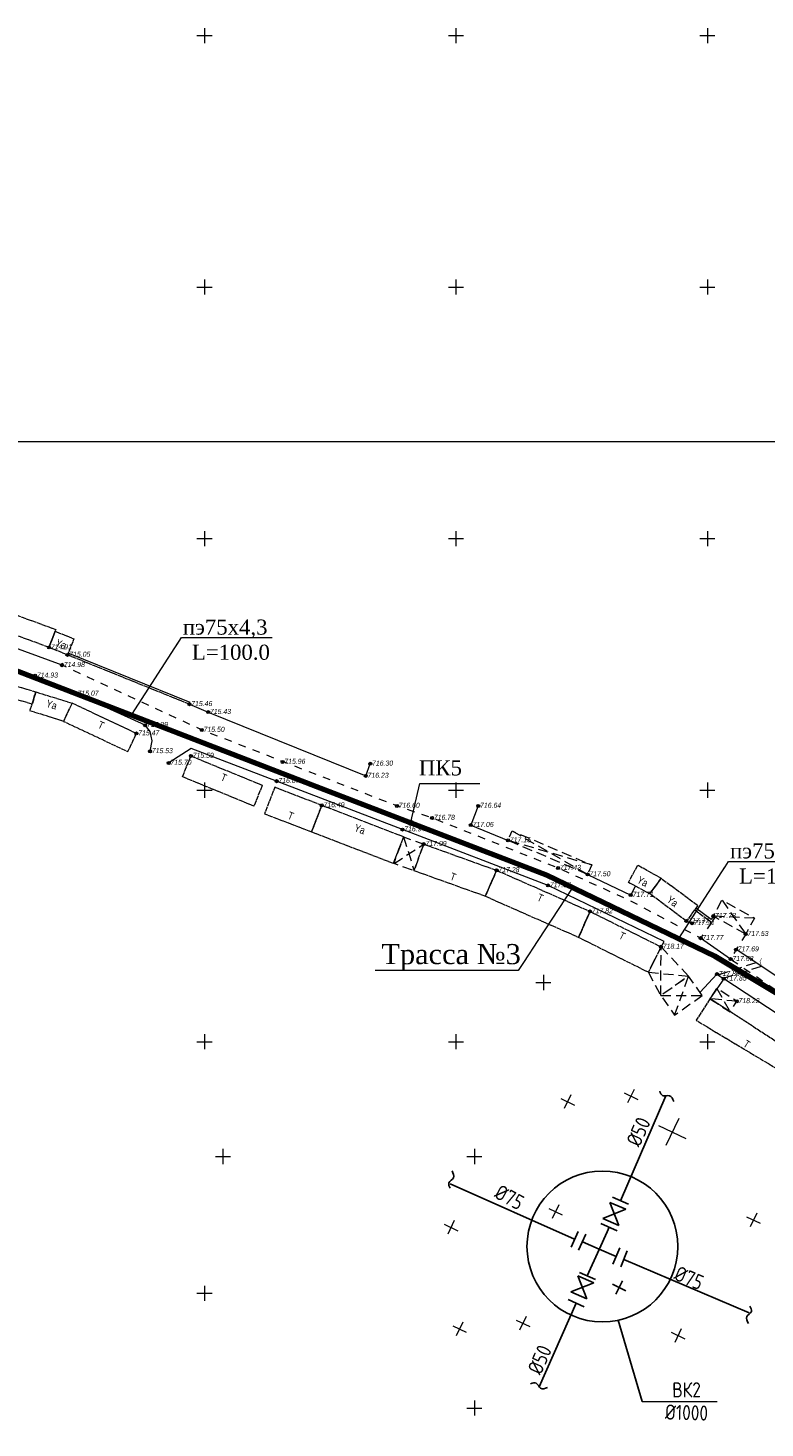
# Model space of a CAD drawing. Header units: millimetres. Extents: x 366033 to 446362, y 4247208 to 4265071.
# Tile 32 of 159: x 435771 to 435917, y 4251119 to 4251397. Entities that reach past the tile are written whole.
import ezdxf
from ezdxf import colors
from ezdxf.entities.mleader import LeaderData, LeaderLine
from ezdxf.enums import TextEntityAlignment as Align
from ezdxf.math import Vec2, Vec3

# ---------------------------------------------------------------- set-up
doc = ezdxf.new("R2010")
doc.units = ezdxf.units.MM
doc.header["$PDMODE"] = 32
doc.header["$PDSIZE"] = 0.6
for name, pattern in [('Auto_Street_NotBorder_Line_m1', [3, 1.5, -1.5]), ('Build_Contour_Canopy_m1', [3, 2, -1]), ('Build_Contour_Notresid_m1', [1, 1, 0]), ('Build_Contour_Resid_m1', [1, 1, 0]), ('CONTI', [0]), ('Fence_Stone_Contour_Mr1m_m1', [1, 1, 0]), ('Hydrotech_Pipe_m1', [3, 2, -1])]:
    doc.linetypes.add(name, pattern=pattern)
doc.layers.add('AUTO#_ROADS_EXIST_L', color=7, linetype='Continuous', lineweight=15, true_color=0x000000)
doc.layers.add('HYDRO_TECHN_CNSTR_B', color=7, linetype='Continuous', lineweight=15, true_color=0x000000)
for name, color, linetype, true_color in [('BUILD_CANOP_CNTUR_P', 7, 'Continuous', 0x000000), ('BUILD_NORES_CNTUR_P', 7, 'Continuous', 0x000000), ('BUILD_NORES_TITLE_T', 7, 'Continuous', 0x000000), ('BUILD_RESID_CNTUR_P', 7, 'Continuous', 0x000000), ('BUILD_RESID_TITLE_T', 7, 'Continuous', 0x000000), ('FENCE_GRDRL_#####_L', 7, 'Continuous', 0x000000), ('GEODS_POINT_GRID#_B', 7, 'Continuous', 0x000000), ('HYDRO_TECHN_CNSTR_L', 7, 'Continuous', 0x000000), ('RELEF_POINT_PICKT_B', 7, 'Continuous', 0x000000), ('RELEF_POINT_PICKT_T', 7, 'Continuous', 0x000000), ('RELEF_SLOPE_#####_L', 7, 'Continuous', 0x000000)]:
    doc.layers.add(name, color=color, linetype=linetype, true_color=true_color)
for name, color, linetype in [('SETKR', 2, 'CONTI'), ('ДЕТАЛИР', 1, 'Continuous'), ('стен', 7, 'Continuous'), ('Трасса', 10, 'Continuous')]:
    doc.layers.add(name, color=color, linetype=linetype)
doc.layers.add('КАБЕЛ', color=20, linetype='Continuous', lineweight=50)
doc.styles.add('_PP_TXT_BOLD', font='romant.shx', dxfattribs={"width": 0.8})
doc.styles.add('ISOPEUR', font='isocpeui.ttf')
doc.styles.get("Standard").update_dxf_attribs({"font": 'times.ttf'})
doc.styles.add('Д-431 (Arial Narrow К)', font='ARIALNI.TTF', dxfattribs={"height": 1})
doc.styles.add('Р-131 (Arial Narrow)', font='ARIALN.TTF', dxfattribs={"height": 1})
doc.linetypes.add('Auto_Material_Border_Line_m1', pattern='A,0,[3,Topography.shx,S=0.5,R=0,X=0,Y=0],-0.5', length=0.5)
doc.linetypes.add('Fence_Stone_Mr1m_08_m1', pattern='A,8,[1,Topography.shx,S=0.8,R=90,X=0,Y=0],0', length=8)
doc.linetypes.add('Fence_Wyre_Grid_m1', pattern='A,2.5,[1,Topography.shx,S=0.85,R=45,X=0,Y=0],0.01,[1,Topography.shx,S=0.85,R=135,X=-0.01,Y=0],5,[1,Topography.shx,S=0.85,R=225,X=0,Y=0],0.01,[1,Topography.shx,S=0.85,R=315,X=-0.01,Y=0],2.5', length=10.02)
doc.linetypes.add('ОТКОСЫ_НЕУКР', pattern='A,0.5,["|",Standard,S=1.2,R=0,X=0,Y=-1.2],1,["|",Standard,S=0.5,R=0,X=0,Y=-0.5],0.5', length=2)
doc.linetypes.add('ПОДПОРНАЯ СТЕНКА', pattern='A,2,["V",Standard,S=1.2,R=0,X=0,Y=-1.2],0.2,["V",Standard,S=0.8,R=0,X=0,Y=-0.8],0.25,["V",Standard,S=0.3,R=0,X=0,Y=-0.3],0.25', length=2.7)

# ---------------------------------------------------------------- blocks, each defined once
blk = doc.blocks.new('HydroTechPipeUnder_m1')
at = {"layer": 'HYDRO_TECHN_CNSTR_B', "color": 18, "linetype": 'Continuous', "lineweight": 15, "true_color": 0x000000, "const_width": 0.1}
blk.add_lwpolyline([(-0.5, -0.5), (0, 0), (0, 1), (-0.5, 1.5)], dxfattribs=at)
blk = doc.blocks.new('PointHight_m1')
at = {"layer": 'RELEF_POINT_PICKT_B', "linetype": 'Continuous', "lineweight": 15, "true_color": 0x000000}
h = blk.add_hatch(color=18, dxfattribs=at)
edge = h.paths.add_edge_path()
edge.add_arc((0, 0), 0.3, 0, 360)
at = {"layer": 'RELEF_POINT_PICKT_B', "color": 18, "linetype": 'Continuous', "lineweight": 15, "true_color": 0x000000}
blk.add_circle((0, 0), 0.3, dxfattribs=at)
blk.add_point((0, 0), dxfattribs=at)
blk = doc.blocks.new('CrossCoord_m1')
at = {"layer": 'GEODS_POINT_GRID#_B', "color": 3, "lineweight": 20, "true_color": 0x00ff00, "flags": 128}
for points in [[(0, 3), (0, -3)], [(-3, 0), (3, 0)]]:
    blk.add_lwpolyline(points, dxfattribs=at)
blk = doc.blocks.new('BL_333')
at = {"color": 0}
for p, q in [((-1.5, 0), (1.5, 0)), ((0, -1.5), (0, 1.5))]:
    blk.add_line(p, q, dxfattribs=at)

msp = doc.modelspace()

# ---------------------------------------------------------------- hatches: boundary and pattern name
at = {"layer": 'стен'}
h = msp.add_hatch(color=256, dxfattribs=at)
h.dxf.hatch_style = 1
edge = h.paths.add_edge_path()
edge.add_arc((435846.821, 4251239.089), 0.45, 0, 360)

# ---------------------------------------------------------------- linework, layer by layer
at = {"color": 5, "lineweight": 80}
for p, q in [((435828.03, 4251246.308, -714.377), (435739.499, 4251280.416, -714.377)), ((435873.884, 4251228.692, -714.377), (435828.03, 4251246.308, -714.377)), ((435907.293, 4251212.581, -714.377), (435873.884, 4251228.692, -714.377)), ((435907.293, 4251212.581, -714.377), (435955.186, 4251183.948, -714.377))]:
    msp.add_line(p, q, dxfattribs=at)
at = {"color": 0, "lineweight": 0}
msp.add_line((435892.868, 4251124.093, -714.377), (435907.785, 4251124.093, -714.377), dxfattribs=at)
msp.add_circle((435846.821, 4251239.089, -889.678), 0.45)
at = {"layer": 'AUTO#_ROADS_EXIST_L', "color": 18, "linetype": 'Auto_Material_Border_Line_m1', "lineweight": 15, "true_color": 0x000000, "elevation": -714.377, "flags": 128}
for points in [[(435777.47, 4251270.425), (435742.304, 4251283.293), (435741.047, 4251284.637), (435740.627, 4251286.724)], [(435794.971, 4251253.302), (435795.364, 4251255.365), (435794.965, 4251257.233), (435793.987, 4251258.496), (435780.207, 4251264.726), (435772.116, 4251268.327)], [(435896.588, 4251214.437), (435897.238, 4251215.491), (435874.127, 4251226.646), (435845.172, 4251237.758), (435820.146, 4251247.367), (435803.177, 4251253.876), (435798.677, 4251250.99)], [(435910.434, 4251211.99), (435904.465, 4251216.162)], [(435922.313, 4251193.767), (435924.353, 4251198.048), (435909.066, 4251208.104)]]:
    msp.add_lwpolyline(points, dxfattribs=at)
at = {"layer": 'AUTO#_ROADS_EXIST_L', "color": 18, "linetype": 'Auto_Street_NotBorder_Line_m1', "lineweight": 15, "true_color": 0x000000, "flags": 128}
for points, elevation in [([(435906.637, 4251219.266), (435904.465, 4251216.162), (435890.488, 4251223.58), (435876.124, 4251230.095), (435851.055, 4251240.045), (435844.064, 4251242.44), (435805.269, 4251257.54), (435777.47, 4251270.425), (435778.333, 4251272.558)], -714.377), ([(435913.431, 4251216.965), (435911.501, 4251213.898), (435910.434, 4251211.99), (435927.261, 4251200.568), (435943.421, 4251192.493), (435958.826, 4251188.251), (435972.431, 4251191.419)], 3.156)]:
    msp.add_lwpolyline(points, dxfattribs=dict(at, elevation=elevation))
at = {"layer": 'BUILD_CANOP_CNTUR_P', "color": 18, "linetype": 'Build_Contour_Canopy_m1', "lineweight": 13, "true_color": 0x000000, "elevation": -714.377, "flags": 128}
for points in [[(435881.993, 4251228.83), (435866.173, 4251235.598), (435866.979, 4251237.482), (435882.799, 4251230.714)], [(435849.397, 4251234.856), (435847.489, 4251229.55), (435843.492, 4251230.988), (435845.4, 4251236.294)], [(435913.431, 4251216.965), (435906.963, 4251220.535), (435908.714, 4251223.709), (435915.183, 4251220.138)], [(435896.588, 4251214.437), (435902.072, 4251208.63), (435896.569, 4251204.752), (435894.064, 4251209.373)], [(435904.796, 4251204.763), (435902.072, 4251208.63), (435896.569, 4251204.752), (435899.293, 4251200.886)], [(435906.323, 4251204.106), (435910.305, 4251201.532), (435911.65, 4251203.612), (435907.668, 4251206.187)]]:
    msp.add_lwpolyline(points, close=True, dxfattribs=at)
for points in [[(435866.979, 4251237.482), (435881.993, 4251228.83)], [(435843.492, 4251230.988), (435849.397, 4251234.856)], [(435845.4, 4251236.294), (435847.489, 4251229.55)], [(435882.799, 4251230.714), (435866.173, 4251235.598)], [(435908.714, 4251223.709), (435913.431, 4251216.965)], [(435915.183, 4251220.138), (435906.963, 4251220.535)], [(435896.569, 4251204.752), (435896.588, 4251214.437)], [(435894.064, 4251209.373), (435902.072, 4251208.63)], [(435899.293, 4251200.886), (435902.072, 4251208.63)], [(435896.569, 4251204.752), (435904.796, 4251204.763)], [(435911.65, 4251203.612), (435906.323, 4251204.106)], [(435907.668, 4251206.187), (435910.305, 4251201.532)]]:
    msp.add_lwpolyline(points, dxfattribs=at)
at = {"layer": 'BUILD_NORES_CNTUR_P', "color": 18, "linetype": 'Build_Contour_Notresid_m1', "lineweight": 13, "true_color": 0x000000, "elevation": -714.377, "flags": 128}
for points in [[(435778.56, 4251272.466), (435774.9, 4251273.947), (435776.092, 4251277.169), (435779.849, 4251275.651)], [(435764.814, 4251264.648), (435765.533, 4251267.098), (435772.266, 4251265.124), (435771.548, 4251262.674)], [(435772.266, 4251265.124), (435779.456, 4251262.864), (435777.763, 4251259.257), (435771.082, 4251261.357)], [(435843.376, 4251231.031), (435845.4, 4251236.294), (435829.121, 4251242.554), (435827.097, 4251237.292)], [(435894.332, 4251224.986), (435890.12, 4251227.217), (435891.964, 4251230.697), (435896.623, 4251228.071)], [(435901.629, 4251219.567), (435894.332, 4251224.986), (435896.623, 4251228.071), (435903.92, 4251222.652)]]:
    msp.add_lwpolyline(points, close=True, dxfattribs=at)
at = {"layer": 'BUILD_RESID_CNTUR_P', "color": 18, "linetype": 'Build_Contour_Resid_m1', "lineweight": 13, "true_color": 0x000000, "elevation": -714.377, "flags": 128}
for points in [[(435774.9, 4251273.947), (435749.252, 4251283.437), (435750.024, 4251287.14), (435776.221, 4251277.517)], [(435792.276, 4251256.846), (435779.456, 4251262.864), (435777.763, 4251259.257), (435790.583, 4251253.24)], [(435803.106, 4251252.376), (435817.313, 4251246.559), (435815.616, 4251242.416), (435801.41, 4251248.233)], [(435827.097, 4251237.292), (435829.121, 4251242.554), (435820.063, 4251246.038), (435819.767, 4251246.152), (435817.743, 4251240.889)], [(435849.397, 4251234.856), (435863.897, 4251229.642), (435861.633, 4251224.492), (435847.489, 4251229.55)], [(435863.897, 4251229.642), (435882.469, 4251221.477), (435880.194, 4251216.303), (435861.622, 4251224.468)], [(435882.469, 4251221.477), (435896.588, 4251214.437), (435894.064, 4251209.373), (435880.194, 4251216.303)], [(435924.842, 4251192.132), (435906.323, 4251204.106), (435903.563, 4251199.837), (435922.96, 4251188.213)]]:
    msp.add_lwpolyline(points, close=True, dxfattribs=at)
at = {"layer": 'FENCE_GRDRL_#####_L', "color": 18, "linetype": 'Fence_Stone_Contour_Mr1m_m1', "lineweight": 13, "true_color": 0x000000, "elevation": -714.377, "flags": 128}
for points in [[(435802.803, 4251262.659), (435778.56, 4251272.466)], [(435907.301, 4251220.322), (435906.637, 4251219.266), (435903.265, 4251221.77)]]:
    msp.add_lwpolyline(points, dxfattribs=at)
at = {"layer": 'FENCE_GRDRL_#####_L', "color": 18, "linetype": 'Fence_Stone_Mr1m_08_m1', "lineweight": 13, "true_color": 0x000000, "elevation": -714.377, "flags": 128}
for points in [[(435802.803, 4251262.659), (435802.952, 4251263.031), (435778.71, 4251272.837)], [(435906.963, 4251220.535), (435906.529, 4251219.844), (435903.503, 4251222.091)]]:
    msp.add_lwpolyline(points, dxfattribs=at)
at = {"layer": 'FENCE_GRDRL_#####_L', "color": 18, "linetype": 'Fence_Wyre_Grid_m1', "lineweight": 13, "true_color": 0x000000, "elevation": -714.377, "flags": 128}
for points in [[(435802.803, 4251262.659), (435806.538, 4251261.089), (435837.876, 4251248.412), (435838.769, 4251250.822)], [(435860.247, 4251242.442), (435858.754, 4251238.628), (435866.173, 4251235.598)], [(435881.993, 4251228.83), (435890.577, 4251224.741), (435891.501, 4251226.485)]]:
    msp.add_lwpolyline(points, dxfattribs=at)
at = {"layer": 'HYDRO_TECHN_CNSTR_L', "color": 18, "linetype": 'Hydrotech_Pipe_m1', "lineweight": 15, "true_color": 0x000000, "elevation": -714.377, "flags": 128}
for points in [[(435907.875, 4251208.9), (435916.272, 4251211.548)], [(435908.941, 4251208.188), (435916.573, 4251210.594)]]:
    msp.add_lwpolyline(points, dxfattribs=at)
at = {"layer": 'RELEF_SLOPE_#####_L', "color": 18, "linetype": 'ОТКОСЫ_НЕУКР', "lineweight": 15, "true_color": 0x000000, "elevation": 3.774, "flags": 128}
msp.add_lwpolyline([(435957.978, 4251197.258), (435954.101, 4251193.857), (435947.038, 4251193.709), (435929.907, 4251201.701), (435911.501, 4251213.898)], dxfattribs=at)
at = {"layer": 'RELEF_SLOPE_#####_L', "color": 18, "linetype": 'ПОДПОРНАЯ СТЕНКА', "lineweight": 15, "true_color": 0x000000, "elevation": -714.377, "flags": 128}
msp.add_lwpolyline([(435904.344, 4251205.405), (435907.716, 4251209.007), (435909.066, 4251208.104), (435906.323, 4251204.106)], dxfattribs=at)
at = {"layer": 'ДЕТАЛИР', "color": 0}
for p, q in [((435897.545, 4251184.818, -714.377), (435888.555, 4251163.981, -714.377)), ((435886.242, 4251158.702, -714.377), (435885.851, 4251157.794, -714.377)), ((435885.852, 4251157.794, -714.377), (435885.851, 4251157.794, -714.377)), ((435882.682, 4251150.722, -714.377), (435882.682, 4251150.722, -714.377))]:
    msp.add_line(p, q, dxfattribs=at)
at = {"layer": 'ДЕТАЛИР', "color": 0, "linetype": 'Continuous'}
for p, q in [((435879.391, 4251156.31, -714.377), (435854.666, 4251167.35, -714.377)), ((435889.565, 4251162.273, -714.377), (435885.011, 4251160.43, -714.377)), ((435886.404, 4251163.631, -714.377), (435889.565, 4251162.273, -714.377)), ((435886.404, 4251163.631, -714.377), (435888.173, 4251159.072, -714.377)), ((435886.963, 4251164.694, -714.377), (435890.148, 4251163.268, -714.377)), ((435884.65, 4251159.415, -714.377), (435887.835, 4251157.988, -714.377)), ((435885.011, 4251160.43, -714.377), (435888.173, 4251159.072, -714.377)), ((435880.081, 4251157.886, -714.377), (435878.702, 4251154.734, -714.377)), ((435880.193, 4251154.124, -714.377), (435881.631, 4251157.304, -714.377)), ((435884.267, 4251154.256, -714.377), (435885.851, 4251157.794, -714.377)), ((435884.308, 4251154.347, -714.377), (435880.946, 4251155.789, -714.377)), ((435884.268, 4251154.258, -714.377), (435881.92, 4251149.039, -714.377)), ((435884.306, 4251154.348, -714.377), (435887.67, 4251152.914, -714.377)), ((435888.374, 4251154.6, -714.377), (435887.03, 4251151.379, -714.377)), ((435888.596, 4251150.843, -714.377), (435889.882, 4251154.034, -714.377)), ((435889.175, 4251152.285, -714.377), (435914.104, 4251141.696, -714.377)), ((435880.068, 4251149.037, -714.377), (435883.229, 4251147.679, -714.377)), ((435880.068, 4251149.037, -714.377), (435881.837, 4251144.477, -714.377)), ((435880.382, 4251149.73, -714.377), (435883.566, 4251148.301, -714.377)), ((435883.229, 4251147.679, -714.377), (435878.675, 4251145.835, -714.377)), ((435878.675, 4251145.835, -714.377), (435881.837, 4251144.477, -714.377)), ((435879.742, 4251143.621, -714.377), (435872.365, 4251126.982, -714.377)), ((435878.15, 4251144.335, -714.377), (435881.334, 4251142.908, -714.377))]:
    msp.add_line(p, q, dxfattribs=at)
for points in [[(435896.321, 4251185.777, -714.377), (435896.48, 4251185.374, -714.377), (435896.831, 4251184.488, -714.377), (435898.51, 4251185.207, -714.377), (435898.915, 4251184.205, -714.377), (435899.122, 4251183.693, -714.377)], [(435854.658, 4251166.439, -1213.211), (435854.47, 4251166.83, -1213.211), (435854.057, 4251167.689, -1213.211), (435855.725, 4251168.434, -1213.211), (435855.264, 4251169.411, -1213.211), (435855.028, 4251169.91, -1213.211)], [(435914.26, 4251143.041, -1213.211), (435914.459, 4251142.657, -1213.211), (435914.897, 4251141.81, -1213.211), (435913.252, 4251141.017, -1213.211), (435913.742, 4251140.054, -1213.211), (435913.992, 4251139.561, -1213.211)], [(435870.635, 4251127.597, -714.377), (435871.045, 4251127.737, -714.377), (435871.947, 4251128.044, -714.377), (435872.487, 4251126.3, -714.377), (435873.513, 4251126.641, -714.377), (435874.037, 4251126.815, -714.377)]]:
    msp.add_open_spline(points, degree=3, knots=[0, 0, 0, 0, 1.1214788, 2.4689674, 3.8780663, 3.8780663, 3.8780663, 3.8780663], dxfattribs=at)
at = {"layer": 'Трасса', "color": 0, "linetype": 'ByBlock'}
msp.add_line((435888.094, 4251140.218, -714.377), (435892.868, 4251124.093, -714.377), dxfattribs=at)
at = {"layer": 'Трасса', "color": 3, "linetype": 'ByBlock'}
msp.add_circle((435884.925, 4251154.879, -714.377), 15, dxfattribs=at)

# ---------------------------------------------------------------- block references
at = {"layer": 'GEODS_POINT_GRID#_B', "color": 3, "true_color": 0x00ff00, "xscale": 0.5, "yscale": 0.5, "zscale": 0.5}
for p in [(435805.797, 4251395.579, -714.377), (435855.797, 4251395.579, -714.377), (435905.797, 4251395.579, -714.377), (435805.797, 4251345.579, -714.377), (435855.797, 4251345.579, -714.377), (435905.797, 4251345.579, -714.377), (435805.797, 4251295.579, -714.377), (435855.797, 4251295.579, -714.377), (435905.797, 4251295.579, -714.377), (435805.797, 4251245.579, -714.377), (435855.797, 4251245.579, -714.377), (435905.797, 4251245.579, -714.377), (435805.797, 4251195.579, -714.377), (435855.797, 4251195.579, -714.377), (435905.797, 4251195.579, -714.377), (435809.469, 4251172.756, -714.377), (435859.469, 4251172.756, -714.377), (435805.797, 4251145.579, -714.377), (435859.469, 4251122.756, -714.377)]:
    msp.add_blockref('CrossCoord_m1', p, dxfattribs=at)
at = {"layer": 'GEODS_POINT_GRID#_B', "color": 3, "true_color": 0x00ff00, "xscale": 0.5, "yscale": 0.5, "zscale": 0.5, "rotation": 334.5559210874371}
for p in [(435877.994, 4251183.64, -714.377), (435890.594, 4251184.758, -714.377), (435875.602, 4251161.795, -714.377), (435914.972, 4251160.134, -714.377), (435854.83, 4251158.653, -714.377), (435856.512, 4251138.489, -714.377), (435869.112, 4251139.607, -714.377), (435899.98, 4251137.171, -714.377)]:
    msp.add_blockref('CrossCoord_m1', p, dxfattribs=at)
at = {"layer": 'GEODS_POINT_GRID#_B', "color": 3, "true_color": 0x00ff00, "rotation": 334.5559210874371}
msp.add_blockref('CrossCoord_m1', (435898.827, 4251177.628, -714.377), dxfattribs=at)
at = {"layer": 'HYDRO_TECHN_CNSTR_B', "color": 18, "true_color": 0x000000, "rotation": 197.5004894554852}
msp.add_blockref('HydroTechPipeUnder_m1', (435916.272, 4251211.548, -714.377), dxfattribs=at)
at = {"layer": 'RELEF_POINT_PICKT_B', "color": 18, "true_color": 0x000000, "xscale": 0.5, "yscale": 0.5, "zscale": 0.5}
for p in [(435774.9, 4251273.947, 0.532), (435777.47, 4251270.425, 0.607), (435778.56, 4251272.466, 0.673), (435772.116, 4251268.327, 0.548), (435780.207, 4251264.726, 0.689), (435802.803, 4251262.659, 1.081), (435806.538, 4251261.089, 1.057), (435792.276, 4251256.846, 1.088), (435793.987, 4251258.496, 0.911), (435805.269, 4251257.54, 1.119), (435794.971, 4251253.302, 1.155), (435798.677, 4251250.99, 1.318), (435803.106, 4251252.376, 1.214), (435821.324, 4251251.182, 1.579), (435838.769, 4251250.822, 1.92), (435837.876, 4251248.412, 1.85), (435820.146, 4251247.367, 1.689), (435829.117, 4251242.556, 2.117), (435844.064, 4251242.44, 2.22), (435851.055, 4251240.045, 2.407), (435860.247, 4251242.442, 2.266), (435845.172, 4251237.758, 2.566), (435858.754, 4251238.628, 2.679), (435849.397, 4251234.856, 2.712), (435866.173, 4251235.598, 2.773), (435863.897, 4251229.642, 2.902), (435876.124, 4251230.095, 3.056), (435881.993, 4251228.83, 3.118), (435874.127, 4251226.646, 3.196), (435890.577, 4251224.741, 3.33), (435882.469, 4251221.477, 3.44), (435906.963, 4251220.535, 3.357), (435901.629, 4251219.567, 3.388), (435902.736, 4251219.123, 3.534), (435904.465, 4251216.162, 3.397), (435913.431, 4251216.965, 3.156), (435896.588, 4251214.437, 3.788), (435910.434, 4251211.99, 3.302), (435911.501, 4251213.898, 3.314), (435907.716, 4251209.007, 3.428), (435909.066, 4251208.104, 3.477), (435911.65, 4251203.612, 3.838)]:
    msp.add_blockref('PointHight_m1', p, dxfattribs=at)
at = {"layer": 'SETKR', "color": 3, "rotation": 153.2943721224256}
msp.add_blockref('BL_333', (435888.258, 4251146.724, -714.377), dxfattribs=at)

# ---------------------------------------------------------------- texts
at = {"layer": 'BUILD_NORES_TITLE_T', "color": 18, "true_color": 0x000000, "style": 'Р-131 (Arial Narrow)'}
for rotation, p in [(337.96441, (435777.293, 4251274.597, -714.377)), (342.55148, (435775.411, 4251262.563, -714.377)), (340.21973, (435836.686, 4251237.833, -714.377)), (332.08974, (435892.928, 4251227.427, -714.377)), (323.40515, (435898.875, 4251223.481, -714.377))]:
    msp.add_text('Ya', height=1.5, rotation=rotation, dxfattribs=at).set_placement(p, align=Align.MIDDLE)
at = {"layer": 'BUILD_RESID_TITLE_T', "color": 18, "true_color": 0x000000, "style": 'Р-131 (Arial Narrow)'}
for rotation, p in [(334.85283, (435785.229, 4251258.497, -714.377)), (337.73353, (435809.641, 4251248.08, -714.377)), (338.96392, (435822.959, 4251240.49, -714.377)), (340.21973, (435855.247, 4251228.355, -714.377)), (336.26929, (435872.579, 4251224.186, -714.377)), (333.49943, (435888.859, 4251216.615, -714.377)), (327.11373, (435913.636, 4251195.11, -714.377))]:
    msp.add_text('T', height=1.5, rotation=rotation, dxfattribs=at).set_placement(p, align=Align.MIDDLE)
at = {"layer": 'RELEF_POINT_PICKT_T', "color": 18, "true_color": 0x000000, "style": 'Д-431 (Arial Narrow К)'}
for s, p in [('714.91', (435775.25, 4251274.082, -714.377)), ('714.98', (435777.82, 4251270.56, -714.377)), ('715.05', (435778.91, 4251272.601, -714.377)), ('714.93', (435772.466, 4251268.462, -714.377)), ('715.07', (435780.557, 4251264.861, -714.377)), ('715.46', (435803.153, 4251262.794, -714.377)), ('715.43', (435806.888, 4251261.224, -714.377)), ('715.47', (435792.626, 4251256.981, -714.377)), ('715.29', (435794.337, 4251258.631, -714.377)), ('715.50', (435805.619, 4251257.675, -714.377)), ('715.53', (435795.321, 4251253.437, -714.377)), ('715.70', (435799.027, 4251251.125, -714.377)), ('715.59', (435803.456, 4251252.511, -714.377)), ('715.96', (435821.674, 4251251.317, -714.377)), ('716.30', (435839.119, 4251250.957, -714.377)), ('716.23', (435838.226, 4251248.547, -714.377)), ('716.07', (435820.496, 4251247.502, -714.377)), ('716.49', (435829.467, 4251242.691, -714.377)), ('716.60', (435844.414, 4251242.575, -714.377)), ('716.64', (435860.597, 4251242.577, -714.377)), ('716.78', (435851.405, 4251240.18, -714.377)), ('716.94', (435845.522, 4251237.893, -714.377)), ('717.06', (435859.104, 4251238.763, -714.377)), ('717.09', (435849.747, 4251234.991, -714.377)), ('717.15', (435866.523, 4251235.733, -714.377)), ('717.28', (435864.247, 4251229.777, -714.377)), ('717.43', (435876.474, 4251230.23, -714.377)), ('717.50', (435882.343, 4251228.965, -714.377)), ('717.57', (435874.477, 4251226.781, -714.377)), ('717.71', (435890.927, 4251224.876, -714.377)), ('717.82', (435882.819, 4251221.612, -714.377)), ('717.73', (435907.313, 4251220.67, -714.377)), ('717.77', (435901.979, 4251219.702, -714.377)), ('717.91', (435903.086, 4251219.258, -714.377)), ('718.17', (435896.938, 4251214.572, -714.377)), ('717.77', (435904.815, 4251216.297, -714.377)), ('717.53', (435913.781, 4251217.1, -714.377)), ('717.68', (435910.784, 4251212.125, -714.377)), ('717.69', (435911.851, 4251214.033, -714.377)), ('717.80', (435908.066, 4251209.142, -714.377)), ('717.85', (435909.416, 4251208.239, -714.377)), ('718.22', (435912, 4251203.747, -714.377))]:
    msp.add_text(s, height=1, dxfattribs=at).set_placement(p, align=Align.MIDDLE_LEFT)
at = {"layer": 'ДЕТАЛИР', "color": 0, "linetype": 'Continuous', "style": '_PP_TXT_BOLD', "width": 0.8}
for s, rotation, p in [('%%C50', 65.91261, (435892.311, 4251174.474, -714.377)), ('%%C75', 331.63295, (435863.208, 4251164.701, -714.377)), ('%%C75', 336.81705, (435898.933, 4251148.367, -714.377)), ('%%C50', 65.91261, (435872.667, 4251129.171, -714.377))]:
    msp.add_text(s, height=3, rotation=rotation, dxfattribs=at).set_placement(p)
at = {"layer": 'ДЕТАЛИР', "color": 0, "linetype": 'ByBlock', "style": '_PP_TXT_BOLD', "width": 0.8}
for s, rotation, p in [('ВК2', 0.24431, (435898.803, 4251124.868, -714.377)), ('%%C1000', 358.35467, (435897.341, 4251120.481, -714.377))]:
    msp.add_text(s, height=3, rotation=rotation, dxfattribs=at).set_placement(p)

# ---------------------------------------------------------------- next in the draw order: leaders
at = {"layer": 'КАБЕЛ', "color": 6, "lineweight": 25}
ml = msp.add_multileader_mtext('Standard', dxfattribs=at)
ml.set_content('{\\fTimes New Roman|b0|i0|c204|p18;\\C1;пэ75х4,3 \\P  L=100.0}', color=159, style='ISOPEUR')
ml.set_leader_properties(lineweight=20)
ml.build(insert=Vec2(0, 0))
ml.multileader.update_dxf_attribs({"text_left_attachment_type": 6, "text_right_attachment_type": 6, "dogleg_length": 0.0298, "arrow_head_size": 0.143})
ctx = ml.context
ctx.base_point, ctx.char_height, ctx.arrow_head_size, ctx.landing_gap_size, ctx.plane_origin = Vec3(435801.232, 4251275.895, -714.377), 3, 0.143, 0.0713, Vec3(435913.932, 4251257.33, -714.377)
ctx.left_attachment, ctx.right_attachment, ctx.text_align_type = 6, 6, 1
notes = []
notes.append((ctx, [(0, (1, 1, 0), (435801.202, 4251275.895, -714.377), (1, 0), 0.0298, [(0, [(435791.26, 4251260.474, -714.377)], 0, [])])]))
ctx.mtext.insert, ctx.mtext.width, ctx.mtext.defined_height, ctx.mtext.alignment, ctx.mtext.flow_direction = Vec3(435809.917, 4251279.495, -714.377), 17.85803, 6.334, 2, 5
ctx.mtext.has_bg_fill, ctx.mtext.bg_color, ctx.mtext.bg_scale_factor, ctx.mtext.bg_transparency, ctx.mtext.use_window_bg_color = 1, -1073741824, 1.2, 0, 1
ml = msp.add_multileader_mtext('Standard', dxfattribs=at)
ml.set_content('{\\fTimes New Roman|b0|i0|c204|p18;\\H0.75x;\\C1;ПК5\\H1.33334x; }', color=159, style='ISOPEUR')
ml.set_leader_properties(lineweight=20)
ml.build(insert=Vec2(0, 0))
ml.multileader.update_dxf_attribs({"text_left_attachment_type": 6, "text_right_attachment_type": 6, "dogleg_length": 74.065, "arrow_head_size": 0.143})
ctx = ml.context
ctx.base_point, ctx.char_height, ctx.arrow_head_size, ctx.landing_gap_size, ctx.plane_origin = Vec3(435848.648, 4251246.909, -714.377), 4.00002, 0.143, 0.0713, Vec3(435888.138, 4251177.518, -714.377)
ctx.left_attachment, ctx.right_attachment, ctx.text_align_type = 6, 6, 1
notes.append((ctx, [(0, (1, 1, 0), (435848.618, 4251246.909, -714.377), (1, 0), 0.0298, [(0, [(435846.821, 4251239.089, -714.377)], 0, [])])]))
ctx.mtext.insert, ctx.mtext.width, ctx.mtext.defined_height, ctx.mtext.alignment, ctx.mtext.flow_direction = Vec3(435852.717, 4251251.509, -714.377), 13.47021, 4.027, 2, 5
ctx.mtext.has_bg_fill, ctx.mtext.bg_color, ctx.mtext.bg_scale_factor, ctx.mtext.bg_transparency, ctx.mtext.use_window_bg_color = 1, -1073741824, 1.2, 0, 1
ml = msp.add_multileader_mtext('Standard', dxfattribs=at)
ml.set_content('{\\fTimes New Roman|b0|i0|c204|p18;\\C1;пэ75х4,3 \\P  L=100.0}', color=159, style='ISOPEUR')
ml.set_leader_properties(lineweight=20)
ml.build(insert=Vec2(0, 0))
ml.multileader.update_dxf_attribs({"text_left_attachment_type": 6, "text_right_attachment_type": 6, "dogleg_length": 0.0298, "arrow_head_size": 0.143})
ctx = ml.context
ctx.base_point, ctx.char_height, ctx.arrow_head_size, ctx.landing_gap_size, ctx.plane_origin = Vec3(435910.049, 4251231.411, -714.377), 3, 0.143, 0.0713, Vec3(436022.748, 4251212.846, -714.377)
ctx.left_attachment, ctx.right_attachment, ctx.text_align_type = 6, 6, 1
notes.append((ctx, [(0, (1, 1, 0), (435910.019, 4251231.411, -714.377), (1, 0), 0.0298, [(0, [(435900.077, 4251215.99, -714.377)], 0, [])])]))
ctx.mtext.insert, ctx.mtext.width, ctx.mtext.defined_height, ctx.mtext.alignment, ctx.mtext.flow_direction = Vec3(435918.734, 4251235.011, -714.377), 17.85803, 6.334, 2, 5
ctx.mtext.has_bg_fill, ctx.mtext.bg_color, ctx.mtext.bg_scale_factor, ctx.mtext.bg_transparency, ctx.mtext.use_window_bg_color = 1, -1073741824, 1.2, 0, 1
ml = msp.add_multileader_mtext('Standard', dxfattribs=at)
ml.set_content('{\\fTimes New Roman|b0|i0|c204|p18;\\C6;Трасса №3}', color=159, style='ISOPEUR')
ml.set_leader_properties(lineweight=20)
ml.build(insert=Vec2(0, 0))
ml.multileader.update_dxf_attribs({"text_left_attachment_type": 6, "text_right_attachment_type": 6, "dogleg_length": 74.065, "arrow_head_size": 0.143})
ctx = ml.context
ctx.base_point, ctx.char_height, ctx.arrow_head_size, ctx.landing_gap_size, ctx.plane_origin = Vec3(435841.548, 4251209.733, -714.377), 4.00002, 0.143, 0.0713, Vec3(435895.714, 4251136.669, -714.377)
ctx.left_attachment, ctx.right_attachment, ctx.text_align_type = 6, 6, 1
notes.append((ctx, [(1, (1, 1, 0), (435868.163, 4251209.733, -714.377), (-1, 0), 0.0298, [(0, [(435879.01, 4251226.22, -714.377)], 0, [])])]))
ctx.mtext.insert, ctx.mtext.width, ctx.mtext.alignment, ctx.mtext.flow_direction = Vec3(435854.84, 4251214.996, -714.377), 30.14425, 2, 5
ctx.mtext.has_bg_fill, ctx.mtext.bg_color, ctx.mtext.bg_scale_factor, ctx.mtext.bg_transparency, ctx.mtext.use_window_bg_color = 1, -1073741824, 1.2, 0, 1
for ctx, leaders in notes:
    for number, flags, end, landing, length, lines in leaders:
        leader = LeaderData()
        leader.index, (leader.has_last_leader_line, leader.has_dogleg_vector, leader.attachment_direction) = number, flags
        leader.last_leader_point, leader.dogleg_vector, leader.dogleg_length = Vec3(end), Vec3(landing), length
        for number, points, colour, breaks in lines:
            line = LeaderLine()
            line.index, line.vertices, line.color, line.breaks = number, Vec3.list(points), colors.encode_raw_color(colour), breaks
            leader.lines.append(line)
        ctx.leaders.append(leader)

# ---------------------------------------------------------------- next in the draw order: linework, layer by layer
at = {"color": 0, "lineweight": 0}
msp.add_lwpolyline([(435715.111, 4251314.871), (436309.111, 4251314.871), (436309.111, 4250894.871), (435715.111, 4250894.871)], close=True, dxfattribs=at)

# ---------------------------------------------------------------- next in the draw order: block references
at = {"layer": 'GEODS_POINT_GRID#_B', "color": 3, "true_color": 0x00ff00, "xscale": 0.5, "yscale": 0.5, "zscale": 0.5}
msp.add_blockref('CrossCoord_m1', (435873.204, 4251207.341, -714.377), dxfattribs=at)

doc.saveas('drawing.dxf')
